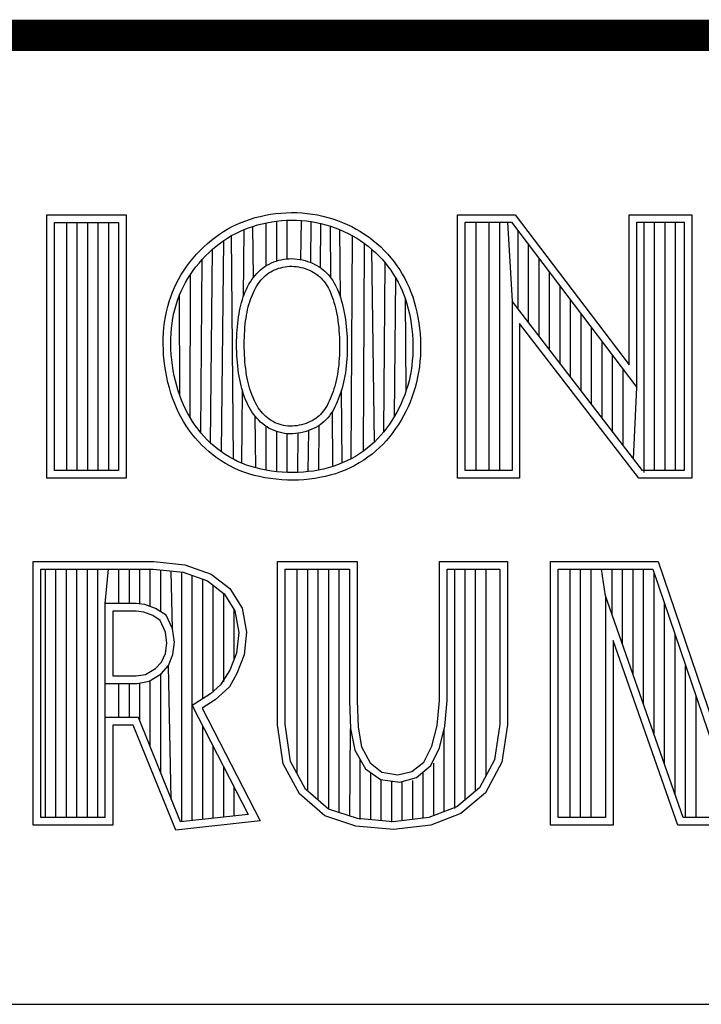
# Model space of a CAD drawing. Header units: inches. Extents: x 0 to 34, y 0 to 22.
# Tile 10 of 16: x 29.593 to 30.028, y 2.38 to 3.01. Entities that reach past the tile are written whole.
import ezdxf

# ---------------------------------------------------------------- set-up
doc = ezdxf.new("R2010")
doc.units = ezdxf.units.IN
doc.header["$LTSCALE"] = 1.87
doc.header["$MEASUREMENT"] = 0
doc.layers.get('0').update_dxf_attribs({"linetype": 'CONTINUOUS'})

msp = doc.modelspace()

# ---------------------------------------------------------------- linework, layer by layer
at = {"color": 2, "linetype": 'CONTINUOUS'}
for p, q in [((28.3793, 3.00033), (33.5093, 3.00033)), ((29.7497, 2.88488), (29.75299, 2.88548)), ((29.75299, 2.88548), (29.75632, 2.88595)), ((29.75632, 2.88595), (29.75967, 2.8863)), ((29.75967, 2.8863), (29.76305, 2.88652)), ((29.76305, 2.88652), (29.76642, 2.88661)), ((29.76642, 2.88661), (29.7698, 2.88656)), ((29.7698, 2.88656), (29.77316, 2.88638)), ((29.77316, 2.88638), (29.7765, 2.88607)), ((29.7765, 2.88607), (29.77983, 2.88562)), ((29.77983, 2.88562), (29.78312, 2.88505)), ((29.60991, 2.88513), (29.66069, 2.88513)), ((29.60991, 2.71669), (29.60991, 2.88513)), ((29.61479, 2.88025), (29.65581, 2.88025)), ((29.61479, 2.72157), (29.61479, 2.88025)), ((29.62272, 2.72157), (29.62272, 2.88025)), ((29.62943, 2.72157), (29.62943, 2.88025)), ((29.63614, 2.72157), (29.63614, 2.88025)), ((29.64286, 2.72157), (29.64286, 2.88025)), ((29.64957, 2.72157), (29.64957, 2.88025)), ((29.65581, 2.88025), (29.65581, 2.72157)), ((29.66069, 2.88513), (29.66069, 2.71669)), ((29.73129, 2.87895), (29.73418, 2.88021)), ((29.73418, 2.88021), (29.73713, 2.88136)), ((29.73713, 2.88136), (29.74017, 2.88241)), ((29.74017, 2.88241), (29.74328, 2.88334)), ((29.74328, 2.88334), (29.74646, 2.88417)), ((29.7446, 2.87864), (29.7476, 2.87942)), ((29.74646, 2.88417), (29.7497, 2.88488)), ((29.7476, 2.87942), (29.75066, 2.8801)), ((29.75024, 2.85259), (29.75024, 2.88)), ((29.75066, 2.8801), (29.75377, 2.88066)), ((29.75377, 2.88066), (29.75692, 2.88111)), ((29.75692, 2.88111), (29.76009, 2.88144)), ((29.75695, 2.85565), (29.75695, 2.88111)), ((29.76009, 2.88144), (29.76327, 2.88164)), ((29.76327, 2.88164), (29.76645, 2.88173)), ((29.76366, 2.85699), (29.76366, 2.88166)), ((29.76645, 2.88173), (29.76963, 2.88168)), ((29.76963, 2.88168), (29.7728, 2.88151)), ((29.77242, 2.85648), (29.7728, 2.88151)), ((29.7728, 2.88151), (29.77595, 2.88122)), ((29.77595, 2.88122), (29.77908, 2.88079)), ((29.77876, 2.8546), (29.77908, 2.88079)), ((29.77908, 2.88079), (29.78219, 2.88025)), ((29.78219, 2.88025), (29.78527, 2.87959)), ((29.78312, 2.88505), (29.78639, 2.88434)), ((29.785, 2.85124), (29.78527, 2.87959)), ((29.78527, 2.87959), (29.7883, 2.87881)), ((29.78639, 2.88434), (29.78961, 2.88352)), ((29.78961, 2.88352), (29.79279, 2.88257)), ((29.79279, 2.88257), (29.79592, 2.8815)), ((29.79592, 2.8815), (29.79899, 2.88031)), ((29.79899, 2.88031), (29.802, 2.879)), ((29.87266, 2.88524), (29.90947, 2.88524)), ((29.87266, 2.71662), (29.87266, 2.88524)), ((29.87754, 2.88035), (29.90705, 2.88035)), ((29.87754, 2.7215), (29.87754, 2.88035)), ((29.88447, 2.7215), (29.88447, 2.88035)), ((29.89289, 2.7215), (29.89289, 2.88035)), ((29.8996, 2.7215), (29.8996, 2.88035)), ((29.90461, 2.88035), (29.90745, 2.82993)), ((29.90705, 2.88035), (29.98726, 2.77463)), ((29.90947, 2.88524), (29.98238, 2.78914)), ((29.98238, 2.88524), (30.02241, 2.88524)), ((29.98238, 2.78914), (29.98238, 2.88524)), ((29.98726, 2.88035), (30.01752, 2.88035)), ((29.98726, 2.77463), (29.98726, 2.88035)), ((29.99186, 2.7202), (29.99186, 2.88035)), ((29.99857, 2.7215), (29.99857, 2.88035)), ((30.00528, 2.7215), (30.00528, 2.88035)), ((30.01199, 2.7215), (30.01199, 2.88035)), ((30.01752, 2.88035), (30.01752, 2.7215)), ((30.02241, 2.88524), (30.02241, 2.71662)), ((29.72038, 2.87273), (29.72302, 2.87446)), ((29.72302, 2.87446), (29.72572, 2.87608)), ((29.72572, 2.87608), (29.72847, 2.87757)), ((29.72814, 2.87183), (29.73071, 2.87323)), ((29.72847, 2.87757), (29.73129, 2.87895)), ((29.73071, 2.87323), (29.73334, 2.87452)), ((29.73334, 2.87452), (29.73604, 2.8757)), ((29.73566, 2.8328), (29.73604, 2.8757)), ((29.73604, 2.8757), (29.73881, 2.87678)), ((29.73881, 2.87678), (29.74166, 2.87776)), ((29.74166, 2.87776), (29.7446, 2.87864)), ((29.74206, 2.84509), (29.74166, 2.87776)), ((29.7883, 2.87881), (29.7913, 2.87792)), ((29.7913, 2.87792), (29.79424, 2.87691)), ((29.79165, 2.84476), (29.7913, 2.87792)), ((29.79424, 2.87691), (29.79714, 2.87579)), ((29.79714, 2.87579), (29.79997, 2.87456)), ((29.7977, 2.83224), (29.79722, 2.87575)), ((29.79997, 2.87456), (29.80274, 2.87322)), ((29.802, 2.879), (29.80495, 2.87758)), ((29.80274, 2.87322), (29.80545, 2.87178)), ((29.80495, 2.87758), (29.80783, 2.87604)), ((29.80783, 2.87604), (29.81064, 2.87439)), ((29.81064, 2.87439), (29.81337, 2.87263)), ((29.91132, 2.82489), (29.91132, 2.87472)), ((29.71034, 2.86459), (29.71276, 2.8668)), ((29.71276, 2.8668), (29.71525, 2.86889)), ((29.71525, 2.86889), (29.71779, 2.87087)), ((29.71779, 2.87087), (29.72038, 2.87273)), ((29.71832, 2.8651), (29.72071, 2.86696)), ((29.72071, 2.86696), (29.72314, 2.8687)), ((29.72162, 2.73347), (29.72314, 2.8687)), ((29.72314, 2.8687), (29.72562, 2.87033)), ((29.72562, 2.87033), (29.72814, 2.87183)), ((29.72922, 2.72876), (29.72814, 2.87183)), ((29.80456, 2.72908), (29.80545, 2.87178)), ((29.80545, 2.87178), (29.80809, 2.87023)), ((29.80809, 2.87023), (29.81065, 2.86858)), ((29.81065, 2.86858), (29.81313, 2.86683)), ((29.81245, 2.73399), (29.81313, 2.86683)), ((29.81313, 2.86683), (29.81553, 2.86499)), ((29.81337, 2.87263), (29.81603, 2.87077)), ((29.81603, 2.87077), (29.81859, 2.86879)), ((29.81859, 2.86879), (29.82107, 2.86672)), ((29.82107, 2.86672), (29.82345, 2.86456)), ((29.70572, 2.85991), (29.70799, 2.86229)), ((29.70799, 2.86229), (29.71034, 2.86459)), ((29.71146, 2.85887), (29.71368, 2.86104)), ((29.71368, 2.86104), (29.71597, 2.86312)), ((29.7147, 2.73911), (29.71597, 2.86312)), ((29.71597, 2.86312), (29.71832, 2.8651)), ((29.81553, 2.86499), (29.81786, 2.86304)), ((29.81786, 2.86304), (29.82009, 2.86101)), ((29.8194, 2.73976), (29.81786, 2.86304)), ((29.82009, 2.86101), (29.82224, 2.85889)), ((29.82345, 2.86456), (29.82574, 2.8623)), ((29.82574, 2.8623), (29.82793, 2.85996)), ((29.91803, 2.81617), (29.91803, 2.86587)), ((29.69951, 2.85234), (29.70147, 2.85492)), ((29.70147, 2.85492), (29.70354, 2.85744)), ((29.70354, 2.85744), (29.70572, 2.85991)), ((29.70531, 2.85189), (29.70726, 2.85428)), ((29.70726, 2.85428), (29.70932, 2.85661)), ((29.7085, 2.74561), (29.70932, 2.85661)), ((29.70932, 2.85661), (29.71146, 2.85887)), ((29.75211, 2.85365), (29.75358, 2.85436)), ((29.75358, 2.85436), (29.75509, 2.855)), ((29.75509, 2.855), (29.75664, 2.85555)), ((29.75664, 2.85555), (29.75823, 2.85603)), ((29.75823, 2.85603), (29.75986, 2.85643)), ((29.75986, 2.85643), (29.76152, 2.85674)), ((29.76152, 2.85674), (29.76321, 2.85696)), ((29.76321, 2.85696), (29.76492, 2.85708)), ((29.76492, 2.85708), (29.76665, 2.85711)), ((29.76665, 2.85711), (29.76839, 2.85704)), ((29.76839, 2.85704), (29.77011, 2.85687)), ((29.77011, 2.85687), (29.77181, 2.85661)), ((29.77181, 2.85661), (29.77349, 2.85627)), ((29.77349, 2.85627), (29.77514, 2.85585)), ((29.77514, 2.85585), (29.77675, 2.85535)), ((29.77675, 2.85535), (29.77832, 2.85479)), ((29.77832, 2.85479), (29.77984, 2.85416)), ((29.77984, 2.85416), (29.7813, 2.85346)), ((29.82224, 2.85889), (29.8243, 2.8567)), ((29.8243, 2.8567), (29.82626, 2.85442)), ((29.82543, 2.74634), (29.82626, 2.85442)), ((29.82626, 2.85442), (29.82812, 2.85209)), ((29.82793, 2.85996), (29.83001, 2.85754)), ((29.83001, 2.85754), (29.832, 2.85505)), ((29.832, 2.85505), (29.83387, 2.8525)), ((29.92474, 2.80744), (29.92474, 2.85703)), ((29.69595, 2.84702), (29.69767, 2.84971)), ((29.69767, 2.84971), (29.69951, 2.85234)), ((29.70173, 2.84699), (29.70346, 2.84946)), ((29.70346, 2.84946), (29.70531, 2.85189)), ((29.74311, 2.84642), (29.74424, 2.84769)), ((29.74424, 2.84769), (29.74542, 2.84889)), ((29.74542, 2.84889), (29.74666, 2.85001)), ((29.74666, 2.85001), (29.74795, 2.85104)), ((29.74795, 2.85104), (29.74929, 2.85199)), ((29.74929, 2.85199), (29.75068, 2.85286)), ((29.75068, 2.85286), (29.75211, 2.85365)), ((29.7509, 2.84714), (29.75201, 2.84793)), ((29.75201, 2.84793), (29.75316, 2.84865)), ((29.75316, 2.84865), (29.75435, 2.84931)), ((29.75435, 2.84931), (29.75559, 2.84991)), ((29.75559, 2.84991), (29.75686, 2.85045)), ((29.75686, 2.85045), (29.75817, 2.85092)), ((29.75817, 2.85092), (29.75951, 2.85132)), ((29.75951, 2.85132), (29.76088, 2.85166)), ((29.76088, 2.85166), (29.76228, 2.85192)), ((29.76228, 2.85192), (29.7637, 2.8521)), ((29.7637, 2.8521), (29.76513, 2.85221)), ((29.76513, 2.85221), (29.76658, 2.85223)), ((29.76658, 2.85223), (29.76804, 2.85216)), ((29.76804, 2.85216), (29.76951, 2.85202)), ((29.76951, 2.85202), (29.77096, 2.8518)), ((29.77096, 2.8518), (29.7724, 2.85151)), ((29.7724, 2.85151), (29.77382, 2.85114)), ((29.77382, 2.85114), (29.77521, 2.85072)), ((29.77521, 2.85072), (29.77655, 2.85024)), ((29.77655, 2.85024), (29.77785, 2.8497)), ((29.77785, 2.8497), (29.7791, 2.8491)), ((29.7791, 2.8491), (29.78029, 2.84846)), ((29.78029, 2.84846), (29.78143, 2.84777)), ((29.7813, 2.85346), (29.78271, 2.8527)), ((29.78143, 2.84777), (29.78251, 2.84703)), ((29.78271, 2.8527), (29.78407, 2.85188)), ((29.78407, 2.85188), (29.78537, 2.85099)), ((29.78537, 2.85099), (29.78661, 2.85005)), ((29.78661, 2.85005), (29.78779, 2.84904)), ((29.78779, 2.84904), (29.7889, 2.84798)), ((29.7889, 2.84798), (29.78996, 2.84686)), ((29.82812, 2.85209), (29.82988, 2.84969)), ((29.82988, 2.84969), (29.83153, 2.84723)), ((29.83387, 2.8525), (29.83564, 2.84988)), ((29.83564, 2.84988), (29.83729, 2.8472)), ((29.93146, 2.79872), (29.93146, 2.84818)), ((29.69151, 2.83863), (29.69288, 2.84149)), ((29.69288, 2.84149), (29.69436, 2.84429)), ((29.69436, 2.84429), (29.69595, 2.84702)), ((29.69724, 2.8393), (29.69862, 2.84191)), ((29.69862, 2.84191), (29.70012, 2.84447)), ((29.70012, 2.84447), (29.70173, 2.84699)), ((29.70152, 2.75545), (29.70173, 2.84699)), ((29.7392, 2.84068), (29.74009, 2.84219)), ((29.74009, 2.84219), (29.74103, 2.84366)), ((29.74103, 2.84366), (29.74204, 2.84507)), ((29.74204, 2.84507), (29.74311, 2.84642)), ((29.74507, 2.84091), (29.74594, 2.84213)), ((29.74594, 2.84213), (29.74685, 2.84328)), ((29.74685, 2.84328), (29.7478, 2.84436)), ((29.7478, 2.84436), (29.74879, 2.84536)), ((29.74879, 2.84536), (29.74982, 2.84628)), ((29.74982, 2.84628), (29.7509, 2.84714)), ((29.78251, 2.84703), (29.78354, 2.84625)), ((29.78354, 2.84625), (29.78452, 2.84541)), ((29.78452, 2.84541), (29.78544, 2.84453)), ((29.78544, 2.84453), (29.78632, 2.84361)), ((29.78632, 2.84361), (29.78714, 2.84263)), ((29.78714, 2.84263), (29.78792, 2.84161)), ((29.78792, 2.84161), (29.78866, 2.84052)), ((29.78996, 2.84686), (29.79095, 2.84569)), ((29.79095, 2.84569), (29.79188, 2.84446)), ((29.79188, 2.84446), (29.79276, 2.84317)), ((29.79276, 2.84317), (29.79358, 2.84183)), ((29.79358, 2.84183), (29.79435, 2.84043)), ((29.83153, 2.84723), (29.83308, 2.84472)), ((29.83226, 2.75623), (29.83308, 2.84472)), ((29.83308, 2.84472), (29.83453, 2.84214)), ((29.83453, 2.84214), (29.83587, 2.8395)), ((29.83729, 2.8472), (29.83883, 2.84444)), ((29.83883, 2.84444), (29.84027, 2.84162)), ((29.84027, 2.84162), (29.84159, 2.83871)), ((29.68915, 2.83268), (29.69027, 2.83569)), ((29.69027, 2.83569), (29.69151, 2.83863)), ((29.69481, 2.83388), (29.69597, 2.83663)), ((29.69597, 2.83663), (29.69724, 2.8393)), ((29.73621, 2.83426), (29.73687, 2.83591)), ((29.73687, 2.83591), (29.7376, 2.83754)), ((29.7376, 2.83754), (29.73837, 2.83913)), ((29.73837, 2.83913), (29.7392, 2.84068)), ((29.74137, 2.834), (29.74202, 2.83548)), ((29.74202, 2.83548), (29.74272, 2.83691)), ((29.74272, 2.83691), (29.74346, 2.8383)), ((29.74346, 2.8383), (29.74425, 2.83963)), ((29.74425, 2.83963), (29.74507, 2.84091)), ((29.78866, 2.84052), (29.78936, 2.83938)), ((29.78936, 2.83938), (29.79002, 2.83817)), ((29.79002, 2.83817), (29.79066, 2.83688)), ((29.79066, 2.83688), (29.79128, 2.83552)), ((29.79128, 2.83552), (29.79187, 2.83407)), ((29.79435, 2.84043), (29.79508, 2.83897)), ((29.79508, 2.83897), (29.79576, 2.83744)), ((29.79576, 2.83744), (29.79642, 2.83585)), ((29.79642, 2.83585), (29.79704, 2.83418)), ((29.83587, 2.8395), (29.83711, 2.83678)), ((29.83711, 2.83678), (29.83825, 2.83398)), ((29.84159, 2.83871), (29.84281, 2.83573)), ((29.84281, 2.83573), (29.84392, 2.83265)), ((29.93817, 2.78999), (29.93817, 2.83934)), ((29.68725, 2.82642), (29.68814, 2.82959)), ((29.68814, 2.82959), (29.68915, 2.83268)), ((29.69281, 2.82817), (29.69375, 2.83107)), ((29.69375, 2.83107), (29.69481, 2.83388)), ((29.69496, 2.76953), (29.69481, 2.83388)), ((29.73402, 2.82737), (29.7345, 2.82915)), ((29.7345, 2.82915), (29.73502, 2.83089)), ((29.73502, 2.83089), (29.73559, 2.83259)), ((29.73559, 2.83259), (29.73621, 2.83426)), ((29.7392, 2.82782), (29.73967, 2.82941)), ((29.73967, 2.82941), (29.7402, 2.83097)), ((29.7402, 2.83097), (29.74076, 2.8325)), ((29.74076, 2.8325), (29.74137, 2.834)), ((29.79187, 2.83407), (29.79245, 2.83253)), ((29.79245, 2.83253), (29.79301, 2.8309)), ((29.79301, 2.8309), (29.79354, 2.82919)), ((29.79354, 2.82919), (29.79405, 2.82741)), ((29.79704, 2.83418), (29.79765, 2.83243)), ((29.79765, 2.83243), (29.79822, 2.8306)), ((29.79822, 2.8306), (29.79876, 2.82869)), ((29.83825, 2.83398), (29.8393, 2.83108)), ((29.8393, 2.83108), (29.84024, 2.8281)), ((29.83985, 2.77295), (29.8393, 2.83108)), ((29.84392, 2.83265), (29.84492, 2.82949)), ((29.84492, 2.82949), (29.84582, 2.82623)), ((29.99086, 2.7215), (29.90745, 2.82993)), ((29.90745, 2.82993), (29.90745, 2.7215)), ((29.94488, 2.78127), (29.94488, 2.83049)), ((29.68582, 2.81985), (29.68647, 2.82317)), ((29.68647, 2.82317), (29.68725, 2.82642)), ((29.69124, 2.82213), (29.69197, 2.82519)), ((29.69197, 2.82519), (29.69281, 2.82817)), ((29.73285, 2.82178), (29.7332, 2.82369)), ((29.7332, 2.82369), (29.73359, 2.82556)), ((29.73359, 2.82556), (29.73402, 2.82737)), ((29.73766, 2.82095), (29.73799, 2.82275)), ((29.73799, 2.82275), (29.73836, 2.82449)), ((29.73836, 2.82449), (29.73876, 2.82618)), ((29.73876, 2.82618), (29.7392, 2.82782)), ((29.79405, 2.82741), (29.79453, 2.82556)), ((29.79453, 2.82556), (29.79498, 2.82364)), ((29.79498, 2.82364), (29.79539, 2.82166)), ((29.79876, 2.82869), (29.79928, 2.82672)), ((29.79928, 2.82672), (29.79975, 2.82468)), ((29.79975, 2.82468), (29.80018, 2.82258)), ((29.80018, 2.82258), (29.80057, 2.82043)), ((29.84024, 2.8281), (29.84109, 2.82502)), ((29.84109, 2.82502), (29.84184, 2.82185)), ((29.84582, 2.82623), (29.84661, 2.82288)), ((29.84661, 2.82288), (29.84729, 2.81948)), ((29.68487, 2.81303), (29.68528, 2.81646)), ((29.68528, 2.81646), (29.68582, 2.81985)), ((29.69012, 2.81579), (29.69062, 2.81899)), ((29.69062, 2.81899), (29.69124, 2.82213)), ((29.73201, 2.81568), (29.73225, 2.81777)), ((29.73225, 2.81777), (29.73253, 2.81981)), ((29.73253, 2.81981), (29.73285, 2.82178)), ((29.73686, 2.81515), (29.73709, 2.81715)), ((29.73709, 2.81715), (29.73736, 2.81908)), ((29.73736, 2.81908), (29.73766, 2.82095)), ((29.79539, 2.82166), (29.79575, 2.81962)), ((29.79575, 2.81962), (29.79607, 2.81754)), ((29.79607, 2.81754), (29.79635, 2.81541)), ((29.80057, 2.82043), (29.80091, 2.81822)), ((29.80091, 2.81822), (29.8012, 2.81599)), ((29.84184, 2.82185), (29.84249, 2.8186)), ((29.84249, 2.8186), (29.84303, 2.8153)), ((29.84729, 2.81948), (29.84786, 2.81601)), ((29.95159, 2.77255), (29.95159, 2.82165)), ((29.68457, 2.80955), (29.68487, 2.81303)), ((29.68945, 2.80923), (29.68972, 2.81253)), ((29.68972, 2.81253), (29.69012, 2.81579)), ((29.73148, 2.80911), (29.73162, 2.81134)), ((29.73162, 2.81134), (29.73179, 2.81353)), ((29.73179, 2.81353), (29.73201, 2.81568)), ((29.73635, 2.80885), (29.73649, 2.81099)), ((29.73649, 2.81099), (29.73666, 2.8131)), ((29.73666, 2.8131), (29.73686, 2.81515)), ((29.79635, 2.81541), (29.79659, 2.81324)), ((29.79659, 2.81324), (29.79678, 2.81105)), ((29.79678, 2.81105), (29.79693, 2.80883)), ((29.8012, 2.81599), (29.80144, 2.81372)), ((29.80144, 2.81372), (29.80164, 2.81143)), ((29.80164, 2.81143), (29.8018, 2.80912)), ((29.84303, 2.8153), (29.84346, 2.81196)), ((29.84346, 2.81196), (29.84378, 2.80859)), ((29.84786, 2.81601), (29.84831, 2.81251)), ((29.84831, 2.81251), (29.84865, 2.80898)), ((29.98845, 2.71662), (29.91233, 2.81558)), ((29.91233, 2.81558), (29.91233, 2.71662)), ((29.9583, 2.76382), (29.9583, 2.8128)), ((29.68436, 2.80249), (29.68441, 2.80603)), ((29.68441, 2.80603), (29.68457, 2.80955)), ((29.68925, 2.80251), (29.68929, 2.80588)), ((29.68929, 2.80588), (29.68945, 2.80923)), ((29.73129, 2.80222), (29.73132, 2.80454)), ((29.73132, 2.80454), (29.73138, 2.80684)), ((29.73138, 2.80684), (29.73148, 2.80911)), ((29.73618, 2.80222), (29.7362, 2.80445)), ((29.7362, 2.80445), (29.73626, 2.80666)), ((29.73626, 2.80666), (29.73635, 2.80885)), ((29.79693, 2.80883), (29.79704, 2.8066)), ((29.79704, 2.8066), (29.79712, 2.80435)), ((29.79712, 2.80435), (29.79715, 2.80211)), ((29.8018, 2.80912), (29.80192, 2.8068)), ((29.80192, 2.8068), (29.802, 2.80448)), ((29.802, 2.80448), (29.80204, 2.80215)), ((29.84378, 2.80859), (29.84399, 2.80521)), ((29.84399, 2.80521), (29.84409, 2.80184)), ((29.84865, 2.80898), (29.84887, 2.80544)), ((29.84887, 2.80544), (29.84897, 2.80189)), ((29.96501, 2.7551), (29.96501, 2.80395)), ((29.68445, 2.79892), (29.68436, 2.80249)), ((29.68465, 2.79535), (29.68445, 2.79892)), ((29.68932, 2.79912), (29.68925, 2.80251)), ((29.68952, 2.79571), (29.68932, 2.79912)), ((29.73132, 2.79988), (29.73129, 2.80222)), ((29.73138, 2.79754), (29.73132, 2.79988)), ((29.73148, 2.79521), (29.73138, 2.79754)), ((29.7362, 2.79997), (29.73618, 2.80222)), ((29.73626, 2.79771), (29.7362, 2.79997)), ((29.73636, 2.79546), (29.73626, 2.79771)), ((29.79712, 2.79764), (29.79705, 2.79543)), ((29.79716, 2.79987), (29.79712, 2.79764)), ((29.79715, 2.80211), (29.79716, 2.79987)), ((29.802, 2.79752), (29.80193, 2.79523)), ((29.80204, 2.79983), (29.802, 2.79752)), ((29.80204, 2.80215), (29.80204, 2.79983)), ((29.84407, 2.79848), (29.84393, 2.79514)), ((29.84409, 2.80184), (29.84407, 2.79848)), ((29.84895, 2.79836), (29.84881, 2.79486)), ((29.84897, 2.80189), (29.84895, 2.79836)), ((29.68498, 2.79178), (29.68465, 2.79535)), ((29.68542, 2.78823), (29.68498, 2.79178)), ((29.68983, 2.7923), (29.68952, 2.79571)), ((29.69026, 2.78891), (29.68983, 2.7923)), ((29.73162, 2.79289), (29.73148, 2.79521)), ((29.73181, 2.79059), (29.73162, 2.79289)), ((29.73649, 2.79323), (29.73636, 2.79546)), ((29.73667, 2.79102), (29.73649, 2.79323)), ((29.73688, 2.78885), (29.73667, 2.79102)), ((29.79679, 2.79109), (29.79659, 2.78897)), ((29.79694, 2.79324), (29.79679, 2.79109)), ((29.79705, 2.79543), (29.79694, 2.79324)), ((29.80181, 2.79295), (29.80165, 2.79069)), ((29.80193, 2.79523), (29.80181, 2.79295)), ((29.84368, 2.79183), (29.84332, 2.78856)), ((29.84393, 2.79514), (29.84368, 2.79183)), ((29.84855, 2.79138), (29.84817, 2.78794)), ((29.84881, 2.79486), (29.84855, 2.79138)), ((29.97172, 2.74637), (29.97172, 2.79511)), ((29.68598, 2.7847), (29.68542, 2.78823)), ((29.68665, 2.78121), (29.68598, 2.7847)), ((29.69079, 2.78554), (29.69026, 2.78891)), ((29.69142, 2.78221), (29.69079, 2.78554)), ((29.73203, 2.78833), (29.73181, 2.79059)), ((29.73229, 2.7861), (29.73203, 2.78833)), ((29.73259, 2.78393), (29.73229, 2.7861)), ((29.73713, 2.78672), (29.73688, 2.78885)), ((29.73742, 2.78465), (29.73713, 2.78672)), ((29.73774, 2.78264), (29.73742, 2.78465)), ((29.79608, 2.78486), (29.79575, 2.78289)), ((29.79636, 2.78689), (29.79608, 2.78486)), ((29.79659, 2.78897), (29.79636, 2.78689)), ((29.8012, 2.78628), (29.8009, 2.78413)), ((29.80145, 2.78847), (29.8012, 2.78628)), ((29.80165, 2.79069), (29.80145, 2.78847)), ((29.84285, 2.78533), (29.84227, 2.78214)), ((29.84332, 2.78856), (29.84285, 2.78533)), ((29.84817, 2.78794), (29.84767, 2.78453)), ((29.97844, 2.73765), (29.97844, 2.78626)), ((29.68742, 2.77778), (29.68665, 2.78121)), ((29.69216, 2.77893), (29.69142, 2.78221)), ((29.693, 2.77572), (29.69216, 2.77893)), ((29.73293, 2.78181), (29.73259, 2.78393)), ((29.7333, 2.77976), (29.73293, 2.78181)), ((29.73372, 2.77776), (29.7333, 2.77976)), ((29.73809, 2.78069), (29.73774, 2.78264)), ((29.73849, 2.77881), (29.73809, 2.78069)), ((29.73891, 2.77699), (29.73849, 2.77881)), ((29.79497, 2.77911), (29.79453, 2.77729)), ((29.79538, 2.78097), (29.79497, 2.77911)), ((29.79575, 2.78289), (29.79538, 2.78097)), ((29.80016, 2.77999), (29.79973, 2.778)), ((29.80056, 2.78203), (29.80016, 2.77999)), ((29.8009, 2.78413), (29.80056, 2.78203)), ((29.84157, 2.77902), (29.84077, 2.77595)), ((29.84227, 2.78214), (29.84157, 2.77902)), ((29.84705, 2.78117), (29.84631, 2.77787)), ((29.84767, 2.78453), (29.84705, 2.78117)), ((29.6883, 2.77441), (29.68742, 2.77778)), ((29.68928, 2.77111), (29.6883, 2.77441)), ((29.69393, 2.77259), (29.693, 2.77572)), ((29.69496, 2.76953), (29.69393, 2.77259)), ((29.73417, 2.77581), (29.73372, 2.77776)), ((29.73467, 2.77392), (29.73417, 2.77581)), ((29.73521, 2.77208), (29.73467, 2.77392)), ((29.73473, 2.72618), (29.73513, 2.77233)), ((29.73578, 2.77029), (29.73521, 2.77208)), ((29.73937, 2.77522), (29.73891, 2.77699)), ((29.73987, 2.77352), (29.73937, 2.77522)), ((29.74041, 2.77186), (29.73987, 2.77352)), ((29.79298, 2.77215), (29.79241, 2.77053)), ((29.79353, 2.77381), (29.79298, 2.77215)), ((29.79404, 2.77553), (29.79353, 2.77381)), ((29.79453, 2.77729), (29.79404, 2.77553)), ((29.79819, 2.77235), (29.7976, 2.77057)), ((29.79874, 2.77418), (29.79819, 2.77235)), ((29.79887, 2.72636), (29.79836, 2.77292)), ((29.79925, 2.77606), (29.79874, 2.77418)), ((29.79973, 2.778), (29.79925, 2.77606)), ((29.83985, 2.77295), (29.83883, 2.77001)), ((29.84077, 2.77595), (29.83985, 2.77295)), ((29.84546, 2.77462), (29.8445, 2.77144)), ((29.84631, 2.77787), (29.84546, 2.77462)), ((29.98515, 2.72892), (29.98726, 2.77463)), ((29.69036, 2.76789), (29.68928, 2.77111)), ((29.69155, 2.76475), (29.69036, 2.76789)), ((29.69608, 2.76655), (29.69496, 2.76953)), ((29.6973, 2.76366), (29.69608, 2.76655)), ((29.7364, 2.76856), (29.73578, 2.77029)), ((29.73706, 2.76686), (29.7364, 2.76856)), ((29.73777, 2.76521), (29.73706, 2.76686)), ((29.74097, 2.77026), (29.74041, 2.77186)), ((29.74158, 2.76871), (29.74097, 2.77026)), ((29.74222, 2.76721), (29.74158, 2.76871)), ((29.7429, 2.76576), (29.74222, 2.76721)), ((29.74362, 2.76436), (29.7429, 2.76576)), ((29.79053, 2.76596), (29.78984, 2.76455)), ((29.79118, 2.76743), (29.79053, 2.76596)), ((29.79181, 2.76896), (29.79118, 2.76743)), ((29.79241, 2.77053), (29.79181, 2.76896)), ((29.79635, 2.76716), (29.79567, 2.76551)), ((29.79699, 2.76884), (29.79635, 2.76716)), ((29.7976, 2.77057), (29.79699, 2.76884)), ((29.83771, 2.76714), (29.83649, 2.76432)), ((29.83883, 2.77001), (29.83771, 2.76714)), ((29.84342, 2.76833), (29.84223, 2.76528)), ((29.8445, 2.77144), (29.84342, 2.76833)), ((29.69283, 2.76168), (29.69155, 2.76475)), ((29.69423, 2.7587), (29.69283, 2.76168)), ((29.69861, 2.76084), (29.6973, 2.76366)), ((29.70002, 2.75811), (29.69861, 2.76084)), ((29.73852, 2.7636), (29.73777, 2.76521)), ((29.73933, 2.76203), (29.73852, 2.7636)), ((29.7402, 2.76051), (29.73933, 2.76203)), ((29.74112, 2.75904), (29.7402, 2.76051)), ((29.74439, 2.76302), (29.74362, 2.76436)), ((29.7452, 2.76173), (29.74439, 2.76302)), ((29.74605, 2.7605), (29.7452, 2.76173)), ((29.74696, 2.75932), (29.74605, 2.7605)), ((29.78675, 2.75953), (29.78588, 2.75846)), ((29.78758, 2.76068), (29.78675, 2.75953)), ((29.78837, 2.7619), (29.78758, 2.76068)), ((29.78912, 2.76319), (29.78837, 2.7619)), ((29.78984, 2.76455), (29.78912, 2.76319)), ((29.79339, 2.76081), (29.79253, 2.75934)), ((29.79294, 2.72413), (29.79256, 2.75941)), ((29.79419, 2.76233), (29.79339, 2.76081)), ((29.79495, 2.7639), (29.79419, 2.76233)), ((29.79567, 2.76551), (29.79495, 2.7639)), ((29.83517, 2.76156), (29.83376, 2.75887)), ((29.83649, 2.76432), (29.83517, 2.76156)), ((29.84093, 2.7623), (29.83954, 2.75938)), ((29.84223, 2.76528), (29.84093, 2.7623)), ((29.69572, 2.75579), (29.69423, 2.7587)), ((29.69732, 2.75296), (29.69572, 2.75579)), ((29.70152, 2.75545), (29.70002, 2.75811)), ((29.70312, 2.75287), (29.70152, 2.75545)), ((29.74211, 2.75762), (29.74112, 2.75904)), ((29.74316, 2.75625), (29.74211, 2.75762)), ((29.74353, 2.72322), (29.74313, 2.75629)), ((29.74428, 2.75494), (29.74316, 2.75625)), ((29.74545, 2.75369), (29.74428, 2.75494)), ((29.74669, 2.75251), (29.74545, 2.75369)), ((29.74791, 2.7582), (29.74696, 2.75932)), ((29.74892, 2.75713), (29.74791, 2.7582)), ((29.74997, 2.75613), (29.74892, 2.75713)), ((29.75106, 2.75519), (29.74997, 2.75613)), ((29.7522, 2.75432), (29.75106, 2.75519)), ((29.75338, 2.75352), (29.7522, 2.75432)), ((29.7546, 2.7528), (29.75338, 2.75352)), ((29.77963, 2.75343), (29.77839, 2.7528)), ((29.78081, 2.75412), (29.77963, 2.75343)), ((29.78193, 2.75486), (29.78081, 2.75412)), ((29.783, 2.75566), (29.78193, 2.75486)), ((29.78401, 2.75653), (29.783, 2.75566)), ((29.78497, 2.75746), (29.78401, 2.75653)), ((29.78588, 2.75846), (29.78497, 2.75746)), ((29.78847, 2.75406), (29.7873, 2.75292)), ((29.78958, 2.75528), (29.78847, 2.75406)), ((29.79063, 2.75657), (29.78958, 2.75528)), ((29.79161, 2.75793), (29.79063, 2.75657)), ((29.79253, 2.75934), (29.79161, 2.75793)), ((29.83068, 2.75365), (29.82901, 2.75114)), ((29.83226, 2.75623), (29.83068, 2.75365)), ((29.83376, 2.75887), (29.83226, 2.75623)), ((29.83646, 2.75374), (29.83479, 2.75102)), ((29.83805, 2.75653), (29.83646, 2.75374)), ((29.83954, 2.75938), (29.83805, 2.75653)), ((29.69903, 2.75021), (29.69732, 2.75296)), ((29.70084, 2.74754), (29.69903, 2.75021)), ((29.70275, 2.74496), (29.70084, 2.74754)), ((29.70482, 2.75037), (29.70312, 2.75287)), ((29.70662, 2.74795), (29.70482, 2.75037)), ((29.7085, 2.74561), (29.70662, 2.74795)), ((29.74799, 2.75139), (29.74669, 2.75251)), ((29.74935, 2.75036), (29.74799, 2.75139)), ((29.75076, 2.7494), (29.74935, 2.75036)), ((29.75024, 2.72175), (29.75024, 2.74975)), ((29.75223, 2.74852), (29.75076, 2.7494)), ((29.75376, 2.74774), (29.75223, 2.74852)), ((29.75533, 2.74705), (29.75376, 2.74774)), ((29.75586, 2.75215), (29.7546, 2.7528)), ((29.75694, 2.74647), (29.75533, 2.74705)), ((29.75715, 2.75158), (29.75586, 2.75215)), ((29.75847, 2.7511), (29.75715, 2.75158)), ((29.75982, 2.7507), (29.75847, 2.7511)), ((29.76121, 2.75038), (29.75982, 2.7507)), ((29.76261, 2.75014), (29.76121, 2.75038)), ((29.76404, 2.74999), (29.76261, 2.75014)), ((29.76549, 2.74992), (29.76404, 2.74999)), ((29.76696, 2.74994), (29.76549, 2.74992)), ((29.76844, 2.75005), (29.76696, 2.74994)), ((29.76993, 2.75023), (29.76844, 2.75005)), ((29.77141, 2.75049), (29.76993, 2.75023)), ((29.77288, 2.75082), (29.77141, 2.75049)), ((29.77432, 2.75123), (29.77288, 2.75082)), ((29.77573, 2.75169), (29.77432, 2.75123)), ((29.77709, 2.75222), (29.77573, 2.75169)), ((29.77737, 2.7471), (29.77575, 2.74656)), ((29.77839, 2.7528), (29.77709, 2.75222)), ((29.77709, 2.72078), (29.77742, 2.74711)), ((29.77896, 2.74771), (29.77737, 2.7471)), ((29.78049, 2.74839), (29.77896, 2.74771)), ((29.78197, 2.74914), (29.78049, 2.74839)), ((29.78339, 2.74997), (29.78197, 2.74914)), ((29.78475, 2.75087), (29.78339, 2.74997)), ((29.7838, 2.72178), (29.78407, 2.75042)), ((29.78606, 2.75186), (29.78475, 2.75087)), ((29.7873, 2.75292), (29.78606, 2.75186)), ((29.82726, 2.7487), (29.82543, 2.74634)), ((29.82901, 2.75114), (29.82726, 2.7487)), ((29.83303, 2.74837), (29.83117, 2.74578)), ((29.83479, 2.75102), (29.83303, 2.74837)), ((29.70477, 2.74247), (29.70275, 2.74496)), ((29.70688, 2.74006), (29.70477, 2.74247)), ((29.71048, 2.74336), (29.7085, 2.74561)), ((29.71255, 2.74119), (29.71048, 2.74336)), ((29.7147, 2.73911), (29.71255, 2.74119)), ((29.75858, 2.74598), (29.75694, 2.74647)), ((29.75695, 2.72081), (29.75695, 2.74646)), ((29.76025, 2.74559), (29.75858, 2.74598)), ((29.76195, 2.74531), (29.76025, 2.74559)), ((29.76367, 2.74512), (29.76195, 2.74531)), ((29.76366, 2.72034), (29.76366, 2.74512)), ((29.76541, 2.74504), (29.76367, 2.74512)), ((29.76716, 2.74506), (29.76541, 2.74504)), ((29.76891, 2.74518), (29.76716, 2.74506)), ((29.77066, 2.7454), (29.76891, 2.74518)), ((29.77038, 2.72032), (29.77075, 2.74542)), ((29.77238, 2.7457), (29.77066, 2.7454)), ((29.77408, 2.74609), (29.77238, 2.7457)), ((29.77575, 2.74656), (29.77408, 2.74609)), ((29.8215, 2.74187), (29.8194, 2.73976)), ((29.82351, 2.74406), (29.8215, 2.74187)), ((29.82543, 2.74634), (29.82351, 2.74406)), ((29.82718, 2.74084), (29.82503, 2.73849)), ((29.82923, 2.74327), (29.82718, 2.74084)), ((29.83117, 2.74578), (29.82923, 2.74327)), ((29.70908, 2.73775), (29.70688, 2.74006)), ((29.71138, 2.73553), (29.70908, 2.73775)), ((29.71376, 2.73342), (29.71138, 2.73553)), ((29.71693, 2.73713), (29.7147, 2.73911)), ((29.71923, 2.73525), (29.71693, 2.73713)), ((29.72162, 2.73347), (29.71923, 2.73525)), ((29.81488, 2.73582), (29.81245, 2.73399)), ((29.81719, 2.73775), (29.81488, 2.73582)), ((29.8194, 2.73976), (29.81719, 2.73775)), ((29.82277, 2.73623), (29.8204, 2.73407)), ((29.82503, 2.73849), (29.82277, 2.73623)), ((29.71623, 2.7314), (29.71376, 2.73342)), ((29.71878, 2.7295), (29.71623, 2.7314)), ((29.72141, 2.7277), (29.71878, 2.7295)), ((29.72407, 2.73179), (29.72162, 2.73347)), ((29.7266, 2.73022), (29.72407, 2.73179)), ((29.72922, 2.72876), (29.7266, 2.73022)), ((29.73193, 2.72741), (29.72922, 2.72876)), ((29.80456, 2.72908), (29.80175, 2.72766)), ((29.80728, 2.73061), (29.80456, 2.72908)), ((29.80992, 2.73225), (29.80728, 2.73061)), ((29.81259, 2.72816), (29.80977, 2.72641)), ((29.81245, 2.73399), (29.80992, 2.73225)), ((29.81531, 2.73003), (29.81259, 2.72816)), ((29.81791, 2.732), (29.81531, 2.73003)), ((29.8204, 2.73407), (29.81791, 2.732)), ((29.72413, 2.72601), (29.72141, 2.7277)), ((29.72694, 2.72444), (29.72413, 2.72601)), ((29.72985, 2.72299), (29.72694, 2.72444)), ((29.73286, 2.72166), (29.72985, 2.72299)), ((29.73473, 2.72618), (29.73193, 2.72741)), ((29.73598, 2.72046), (29.73286, 2.72166)), ((29.73763, 2.72505), (29.73473, 2.72618)), ((29.74064, 2.72405), (29.73763, 2.72505)), ((29.74376, 2.72316), (29.74064, 2.72405)), ((29.74698, 2.7224), (29.74376, 2.72316)), ((29.75029, 2.72175), (29.74698, 2.7224)), ((29.75366, 2.72122), (29.75029, 2.72175)), ((29.7837, 2.72176), (29.78052, 2.72122)), ((29.78683, 2.72242), (29.7837, 2.72176)), ((29.78991, 2.72322), (29.78683, 2.72242)), ((29.79294, 2.72413), (29.78991, 2.72322)), ((29.79593, 2.72518), (29.79294, 2.72413)), ((29.79887, 2.72636), (29.79593, 2.72518)), ((29.80078, 2.72187), (29.79765, 2.72061)), ((29.80175, 2.72766), (29.79887, 2.72636)), ((29.80386, 2.72326), (29.80078, 2.72187)), ((29.80685, 2.72477), (29.80386, 2.72326)), ((29.80977, 2.72641), (29.80685, 2.72477)), ((29.66069, 2.71669), (29.60991, 2.71669)), ((29.65581, 2.72157), (29.61479, 2.72157)), ((29.7392, 2.71938), (29.73598, 2.72046)), ((29.74252, 2.71844), (29.7392, 2.71938)), ((29.74594, 2.71762), (29.74252, 2.71844)), ((29.74944, 2.71694), (29.74594, 2.71762)), ((29.75298, 2.71638), (29.74944, 2.71694)), ((29.75657, 2.71595), (29.75298, 2.71638)), ((29.75707, 2.7208), (29.75366, 2.72122)), ((29.76017, 2.71564), (29.75657, 2.71595)), ((29.7605, 2.72051), (29.75707, 2.7208)), ((29.76376, 2.71546), (29.76017, 2.71564)), ((29.76393, 2.72034), (29.7605, 2.72051)), ((29.76734, 2.7154), (29.76376, 2.71546)), ((29.76734, 2.72028), (29.76393, 2.72034)), ((29.77071, 2.72034), (29.76734, 2.72028)), ((29.77088, 2.71546), (29.76734, 2.7154)), ((29.77403, 2.72051), (29.77071, 2.72034)), ((29.77437, 2.71564), (29.77088, 2.71546)), ((29.7773, 2.72081), (29.77403, 2.72051)), ((29.77783, 2.71595), (29.77437, 2.71564)), ((29.78052, 2.72122), (29.7773, 2.72081)), ((29.78124, 2.71639), (29.77783, 2.71595)), ((29.78461, 2.71697), (29.78124, 2.71639)), ((29.78794, 2.71767), (29.78461, 2.71697)), ((29.79122, 2.71851), (29.78794, 2.71767)), ((29.79446, 2.71949), (29.79122, 2.71851)), ((29.79765, 2.72061), (29.79446, 2.71949)), ((29.91233, 2.71662), (29.87266, 2.71662)), ((29.90745, 2.7215), (29.87754, 2.7215)), ((30.02241, 2.71662), (29.98845, 2.71662)), ((30.01752, 2.7215), (29.99086, 2.7215)), ((29.60117, 2.66323), (29.67829, 2.66323)), ((29.60117, 2.4947), (29.60117, 2.66323)), ((29.67829, 2.66323), (29.69827, 2.66124)), ((29.69827, 2.66124), (29.71513, 2.65531)), ((29.75744, 2.66323), (29.80831, 2.66323)), ((29.75744, 2.55883), (29.75744, 2.66323)), ((29.80831, 2.66323), (29.80831, 2.57431)), ((29.86103, 2.66323), (29.90452, 2.66323)), ((29.86103, 2.57431), (29.86103, 2.66323)), ((29.90452, 2.66323), (29.90452, 2.55883)), ((29.93211, 2.66323), (30.00096, 2.66323)), ((29.93211, 2.4947), (29.93211, 2.66323)), ((30.00096, 2.66323), (30.03611, 2.55981)), ((29.60606, 2.65835), (29.67805, 2.65835)), ((29.60606, 2.49958), (29.60606, 2.65835)), ((29.60902, 2.49958), (29.60902, 2.65835)), ((29.61573, 2.49958), (29.61573, 2.65835)), ((29.62244, 2.49958), (29.62244, 2.65835)), ((29.62915, 2.49958), (29.62915, 2.65835)), ((29.63586, 2.49958), (29.63586, 2.65835)), ((29.64258, 2.49958), (29.64258, 2.65835)), ((29.64718, 2.63648), (29.64929, 2.65835)), ((29.656, 2.63648), (29.656, 2.65835)), ((29.66271, 2.63648), (29.66271, 2.65835)), ((29.66942, 2.6362), (29.66942, 2.65835)), ((29.67613, 2.63454), (29.67613, 2.65835)), ((29.67805, 2.65835), (29.69721, 2.65644)), ((29.68285, 2.63113), (29.68285, 2.65787)), ((29.69022, 2.62021), (29.68956, 2.6572)), ((29.69627, 2.49682), (29.69627, 2.65654)), ((29.69721, 2.65644), (29.71275, 2.65098)), ((29.70298, 2.49755), (29.70298, 2.65441)), ((29.71513, 2.65531), (29.727, 2.64595)), ((29.76232, 2.65835), (29.80343, 2.65835)), ((29.76232, 2.55919), (29.76232, 2.65835)), ((29.7701, 2.52742), (29.7701, 2.65835)), ((29.77681, 2.51644), (29.77681, 2.65835)), ((29.78352, 2.51064), (29.78352, 2.65835)), ((29.79023, 2.50485), (29.79023, 2.65835)), ((29.79694, 2.50267), (29.79694, 2.65835)), ((29.80343, 2.65835), (29.80343, 2.57409)), ((29.86591, 2.65835), (29.89964, 2.65835)), ((29.86591, 2.57431), (29.86591, 2.65835)), ((29.87077, 2.50519), (29.87077, 2.65835)), ((29.87748, 2.51081), (29.87748, 2.65835)), ((29.88419, 2.51643), (29.88419, 2.65835)), ((29.89091, 2.52653), (29.89091, 2.65835)), ((29.89964, 2.65835), (29.89964, 2.55921)), ((29.93699, 2.65835), (29.99746, 2.65835)), ((29.93699, 2.49958), (29.93699, 2.65835)), ((29.9446, 2.49958), (29.9446, 2.65835)), ((29.95131, 2.49958), (29.95131, 2.65835)), ((29.95802, 2.49958), (29.95802, 2.65835)), ((29.96719, 2.64142), (29.96473, 2.65835)), ((29.97145, 2.62929), (29.97145, 2.65835)), ((29.97816, 2.61015), (29.97816, 2.65835)), ((29.98487, 2.59102), (29.98487, 2.65835)), ((29.99158, 2.57188), (29.99158, 2.65835)), ((29.99746, 2.65835), (30.03624, 2.54426)), ((29.99829, 2.55275), (29.99829, 2.65592)), ((29.70969, 2.57557), (29.70969, 2.65205)), ((29.71275, 2.65098), (29.72331, 2.64264)), ((29.7164, 2.57979), (29.7164, 2.64809)), ((29.72312, 2.58634), (29.72312, 2.6428)), ((29.72331, 2.64264), (29.73017, 2.63167)), ((29.727, 2.64595), (29.7348, 2.63347)), ((30.01694, 2.49958), (29.96719, 2.64142)), ((29.96719, 2.64142), (29.96719, 2.49958)), ((29.66705, 2.63648), (29.64718, 2.63648)), ((29.64718, 2.49958), (29.64718, 2.63648)), ((29.67265, 2.63582), (29.66705, 2.63648)), ((29.67944, 2.63334), (29.67265, 2.63582)), ((29.7348, 2.63347), (29.73761, 2.61818)), ((30.005, 2.53361), (30.005, 2.63617)), ((29.66705, 2.6316), (29.65207, 2.6316)), ((29.65207, 2.6316), (29.65207, 2.59009)), ((29.67205, 2.63097), (29.66705, 2.6316)), ((29.67767, 2.62879), (29.67205, 2.63097)), ((29.68235, 2.62567), (29.67767, 2.62879)), ((29.68621, 2.62896), (29.67944, 2.63334)), ((29.69022, 2.62021), (29.68621, 2.62896)), ((29.72983, 2.60104), (29.72983, 2.63222)), ((29.73017, 2.63167), (29.73268, 2.61799)), ((29.68579, 2.61818), (29.68235, 2.62567)), ((29.68672, 2.611), (29.68579, 2.61818)), ((29.69156, 2.61163), (29.69022, 2.62021)), ((29.73268, 2.61799), (29.73127, 2.60468)), ((29.73761, 2.61818), (29.73605, 2.60351)), ((30.01171, 2.51448), (30.01171, 2.61642)), ((29.68579, 2.60445), (29.68672, 2.611)), ((29.69062, 2.60376), (29.69156, 2.61163)), ((30.01348, 2.4947), (29.97207, 2.61275)), ((29.97207, 2.61275), (29.97207, 2.4947)), ((29.68329, 2.59883), (29.68579, 2.60445)), ((29.68775, 2.59685), (29.69062, 2.60376)), ((29.73127, 2.60468), (29.72695, 2.59374)), ((29.73605, 2.60351), (29.73137, 2.59165)), ((29.67954, 2.59477), (29.68329, 2.59883)), ((29.68313, 2.59146), (29.68775, 2.59685)), ((29.68956, 2.51136), (29.68775, 2.59685)), ((30.01843, 2.49958), (30.01843, 2.59667)), ((29.65207, 2.59009), (29.66705, 2.59009)), ((29.66705, 2.59009), (29.67298, 2.59103)), ((29.67298, 2.59103), (29.67954, 2.59477)), ((29.6754, 2.58679), (29.68313, 2.59146)), ((29.68285, 2.52794), (29.68285, 2.59113)), ((29.72695, 2.59374), (29.72091, 2.58435)), ((29.73137, 2.59165), (29.72668, 2.58323)), ((29.64718, 2.58521), (29.66781, 2.58527)), ((29.656, 2.56345), (29.656, 2.58523)), ((29.66271, 2.56345), (29.66271, 2.58525)), ((29.66781, 2.58527), (29.6754, 2.58679)), ((29.66942, 2.5611), (29.66942, 2.58527)), ((29.67613, 2.54452), (29.67613, 2.58693)), ((29.72091, 2.58435), (29.71467, 2.5787)), ((29.72668, 2.58323), (29.72419, 2.58073)), ((29.71467, 2.5787), (29.70281, 2.57124)), ((29.72419, 2.58073), (29.71763, 2.5748)), ((30.02514, 2.49958), (30.02514, 2.57693)), ((29.70281, 2.57124), (29.73876, 2.50148)), ((29.71763, 2.5748), (29.7092, 2.56949)), ((29.80343, 2.57409), (29.80424, 2.55651)), ((29.80831, 2.57431), (29.80905, 2.55736)), ((29.85955, 2.55846), (29.86103, 2.57431)), ((29.86441, 2.55801), (29.86591, 2.57431)), ((29.7092, 2.56949), (29.74635, 2.49741)), ((29.66847, 2.56345), (29.64718, 2.56345)), ((29.66518, 2.55857), (29.65207, 2.55857)), ((29.65207, 2.55857), (29.65207, 2.4947)), ((29.69234, 2.49147), (29.66518, 2.55857)), ((29.69548, 2.49673), (29.66847, 2.56345)), ((29.70969, 2.49829), (29.70969, 2.55789)), ((29.76113, 2.53378), (29.75744, 2.55883)), ((29.76583, 2.53534), (29.76232, 2.55919)), ((29.85623, 2.5452), (29.85955, 2.55846)), ((29.86097, 2.54401), (29.86441, 2.55801)), ((29.89964, 2.55921), (29.89614, 2.53644)), ((29.90452, 2.55883), (29.90084, 2.53488)), ((29.80365, 2.50043), (29.80424, 2.55651)), ((29.80424, 2.55651), (29.80696, 2.54252)), ((29.80905, 2.55736), (29.81126, 2.54483)), ((29.86406, 2.50324), (29.86406, 2.55658)), ((29.7164, 2.49903), (29.7164, 2.54486)), ((29.80696, 2.54252), (29.81374, 2.5307)), ((29.81126, 2.54483), (29.81679, 2.53451)), ((29.85107, 2.53488), (29.85623, 2.5452)), ((29.85544, 2.5327), (29.86097, 2.54401)), ((29.77145, 2.51462), (29.76113, 2.53378)), ((29.77532, 2.51772), (29.76583, 2.53534)), ((29.81037, 2.49819), (29.81037, 2.53658)), ((29.81679, 2.53451), (29.82416, 2.52862)), ((29.84333, 2.52899), (29.85107, 2.53488)), ((29.84629, 2.5251), (29.85544, 2.5327)), ((29.85735, 2.50066), (29.85735, 2.53428)), ((29.89614, 2.53644), (29.88665, 2.51848)), ((29.90084, 2.53488), (29.89052, 2.51535)), ((29.72312, 2.49976), (29.72312, 2.53184)), ((29.81374, 2.5307), (29.8233, 2.52381)), ((29.81708, 2.49801), (29.81708, 2.5283)), ((29.82416, 2.52862), (29.83448, 2.52678)), ((29.83448, 2.52678), (29.84333, 2.52899)), ((29.85064, 2.49904), (29.85064, 2.52871)), ((29.8233, 2.52381), (29.83567, 2.52204)), ((29.82379, 2.49739), (29.82379, 2.52346)), ((29.8305, 2.49656), (29.8305, 2.52278)), ((29.83567, 2.52204), (29.84629, 2.5251)), ((29.83721, 2.49739), (29.83721, 2.52182)), ((29.84392, 2.49821), (29.84392, 2.52314)), ((29.72983, 2.5005), (29.72983, 2.51882)), ((29.78767, 2.50061), (29.77145, 2.51462)), ((29.79013, 2.50494), (29.77532, 2.51772)), ((29.88665, 2.51848), (29.87216, 2.50635)), ((29.89052, 2.51535), (29.87466, 2.50209)), ((29.73876, 2.50148), (29.69548, 2.49673)), ((29.80858, 2.49879), (29.79013, 2.50494)), ((29.87216, 2.50635), (29.85431, 2.49949)), ((29.87466, 2.50209), (29.8555, 2.49472)), ((29.64718, 2.49958), (29.60606, 2.49958)), ((29.74635, 2.49741), (29.69234, 2.49147)), ((29.80757, 2.49398), (29.78767, 2.50061)), ((29.83146, 2.49668), (29.80858, 2.49879)), ((29.85431, 2.49949), (29.83146, 2.49668)), ((29.96719, 2.49958), (29.93699, 2.49958)), ((30.04224, 2.49958), (30.01694, 2.49958)), ((29.65207, 2.4947), (29.60117, 2.4947)), ((29.83154, 2.49177), (29.80757, 2.49398)), ((29.8555, 2.49472), (29.83154, 2.49177)), ((29.97207, 2.4947), (29.93211, 2.4947)), ((30.04574, 2.4947), (30.01348, 2.4947)), ((28.72307, 2.38), (33.50002, 2.38))]:
    msp.add_line(p, q, dxfattribs=at)
at = {"color": 7, "linetype": 'CONTINUOUS', "const_width": 0.02}
msp.add_lwpolyline([(25.58002, 3), (33.50002, 3)], dxfattribs=at)

doc.saveas('drawing.dxf')
